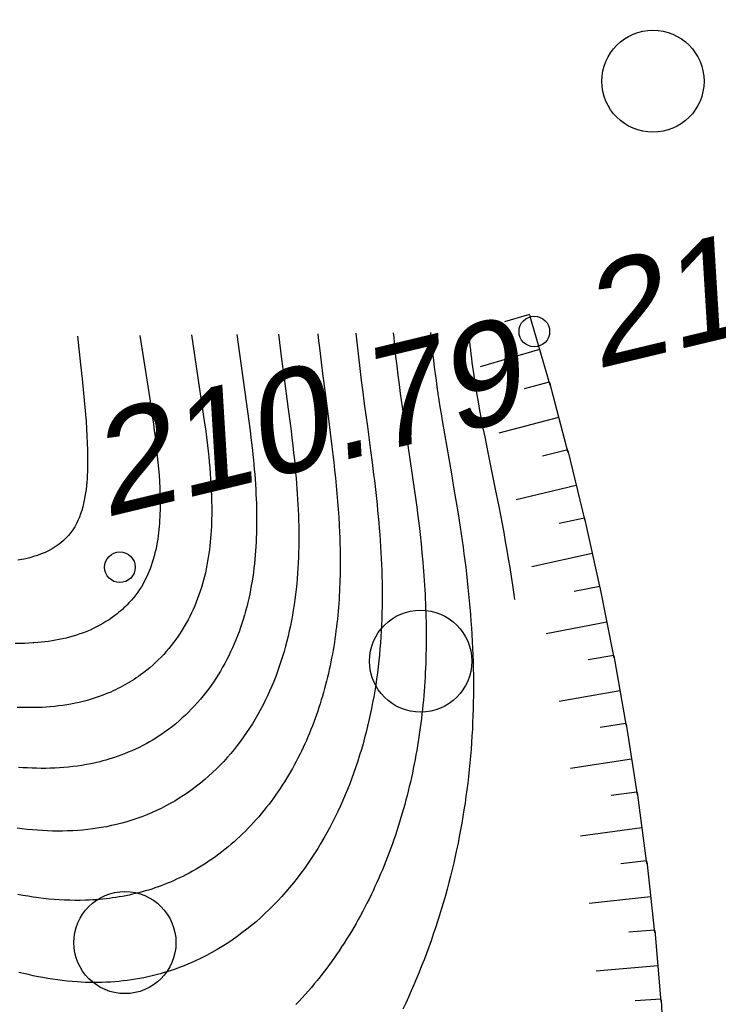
# Model space of a CAD drawing. Header units: millimetres. Extents: x -10 to 1169, y 1 to 1686.
# Tile 85 of 224: x 626 to 633, y 146 to 156. Entities that reach past the tile are written whole.
import ezdxf

# ---------------------------------------------------------------- set-up
doc = ezdxf.new("R2010")
doc.units = ezdxf.units.MM
for name, color, linetype in [('CONTURS', 7, 'Continuous'), ('IZOLINES', 32, 'Continuous'), ('PDIGIT', 170, 'Continuous'), ('PICKETS', 7, 'Continuous')]:
    doc.layers.add(name, color=color, linetype=linetype)
doc.styles.get("Standard").update_dxf_attribs({"font": 'arial.ttf'})

# ---------------------------------------------------------------- blocks, each defined once
blk = doc.blocks.new('372')
at = {"layer": 'CONTURS'}
blk.add_circle((0, 0), 1, dxfattribs=at)

msp = doc.modelspace()

# ---------------------------------------------------------------- linework, layer by layer
at = {"layer": 'IZOLINES', "lineweight": -2}
for p, q in [((631.06988, 152.87644), (630.82485, 152.80581)), ((631.07132, 152.87145), (631.26822, 152.18838)), ((627.25503, 152.67096), (627.27413, 152.54676)), ((627.75891, 152.67597), (627.88909, 151.81129)), ((628.20284, 152.68039), (628.22955, 152.49171)), ((628.61087, 152.68445), (628.62129, 152.60272)), ((628.99681, 152.6883), (629.00482, 152.61868)), ((629.36968, 152.69201), (629.37566, 152.63428)), ((629.73614, 152.69566), (629.7405, 152.64979)), ((629.7405, 152.64979), (629.74502, 152.60395)), ((630.10246, 152.6993), (630.10845, 152.63161)), ((627.27413, 152.54676), (627.31285, 152.29844)), ((628.62129, 152.60272), (628.64262, 152.43933)), ((629.00482, 152.61868), (629.01302, 152.54908)), ((629.01302, 152.54908), (629.02997, 152.40996)), ((629.37566, 152.63428), (629.38186, 152.57657)), ((629.38186, 152.57657), (629.38826, 152.51889)), ((629.74502, 152.60395), (629.74972, 152.55812)), ((629.74972, 152.55812), (629.75966, 152.46653)), ((630.10845, 152.63161), (630.11502, 152.56397)), ((630.11502, 152.56397), (630.12215, 152.49639)), ((628.22955, 152.49171), (628.28367, 152.11444)), ((629.38826, 152.51889), (629.39486, 152.46123)), ((629.39486, 152.46123), (629.40857, 152.34597)), ((629.75966, 152.46653), (629.77027, 152.37501)), ((630.12215, 152.49639), (630.12981, 152.42888)), ((631.16905, 152.53241), (630.58772, 152.36484)), ((628.64262, 152.43933), (628.66442, 152.276)), ((629.02997, 152.40996), (629.04751, 152.27091)), ((629.77027, 152.37501), (629.7815, 152.28356)), ((630.12981, 152.42888), (630.13799, 152.36142)), ((630.13799, 152.36142), (630.14664, 152.29402)), ((627.31285, 152.29844), (627.35121, 152.05007)), ((628.66442, 152.276), (628.70799, 151.94934)), ((629.04751, 152.27091), (629.06544, 152.13191)), ((629.40857, 152.34597), (629.4229, 152.23078)), ((629.7815, 152.28356), (629.79329, 152.19219)), ((630.14664, 152.29402), (630.15527, 152.23019)), ((629.4229, 152.23078), (629.43773, 152.11566)), ((629.79329, 152.19219), (629.80558, 152.10089)), ((630.15527, 152.23019), (630.16424, 152.16664)), ((630.16423, 152.16671), (630.17385, 152.10113)), ((630.16424, 152.16664), (630.16423, 152.16671)), ((631.26479, 152.21396), (631.01828, 152.14871)), ((631.26611, 152.20896), (631.44764, 151.52323)), ((628.28367, 152.11444), (628.29691, 152.02008)), ((629.06544, 152.13191), (629.10157, 151.85394)), ((629.43773, 152.11566), (629.45293, 152.00059)), ((629.80558, 152.10089), (629.81447, 152.03678)), ((630.17385, 152.10113), (630.18381, 152.03561)), ((627.35121, 152.05007), (627.3697, 151.92578)), ((628.29691, 152.02008), (628.30984, 151.92568)), ((629.45293, 152.00059), (629.4828, 151.77886)), ((629.81447, 152.03678), (629.82353, 151.97282)), ((629.82349, 151.97283), (629.83646, 151.8834)), ((629.82353, 151.97282), (629.82349, 151.97283)), ((630.18381, 152.03561), (630.19406, 151.97013)), ((630.19406, 151.97013), (630.20458, 151.90469)), ((627.3697, 151.92578), (627.38736, 151.80137)), ((628.30984, 151.92568), (628.32238, 151.83123)), ((628.70799, 151.94934), (628.72626, 151.80707)), ((629.83646, 151.8834), (629.84962, 151.794)), ((630.20458, 151.90469), (630.21532, 151.83929)), ((631.35622, 151.8686), (630.77136, 151.71377)), ((627.38736, 151.80137), (627.39577, 151.73911)), ((627.88909, 151.81129), (627.89639, 151.7568)), ((628.32238, 151.83123), (628.3344, 151.73671)), ((628.72626, 151.80707), (628.7351, 151.7359)), ((629.10157, 151.85394), (629.11889, 151.71795)), ((629.48275, 151.77896), (629.51418, 151.54451)), ((629.4828, 151.77886), (629.48275, 151.77896)), ((629.84962, 151.794), (629.87636, 151.61526)), ((630.21532, 151.83929), (630.23734, 151.70858)), ((627.39577, 151.73911), (627.40385, 151.6768)), ((627.40385, 151.6768), (627.41153, 151.61445)), ((627.89639, 151.7568), (627.90345, 151.70227)), ((627.90345, 151.70227), (627.91024, 151.64772)), ((628.3344, 151.73671), (628.34579, 151.64211)), ((628.7351, 151.7359), (628.74368, 151.6647)), ((629.11889, 151.71795), (629.13567, 151.58162)), ((630.23734, 151.70858), (630.25984, 151.57796)), ((627.41153, 151.61445), (627.41878, 151.55204)), ((627.91024, 151.64772), (627.91674, 151.59313)), ((627.91674, 151.59313), (627.92291, 151.5385)), ((628.34579, 151.64211), (628.35644, 151.54743)), ((628.74368, 151.6647), (628.75196, 151.59347)), ((628.75196, 151.59347), (628.7599, 151.5222)), ((629.13567, 151.58162), (629.13569, 151.58148)), ((629.13569, 151.58148), (629.13567, 151.58147)), ((629.13567, 151.58147), (629.14475, 151.50496)), ((629.87636, 151.61526), (629.90312, 151.43653)), ((630.25984, 151.57796), (630.30524, 151.31677)), ((627.41878, 151.55204), (627.42552, 151.48958)), ((627.42552, 151.48958), (627.4317, 151.42707)), ((627.92291, 151.5385), (627.92872, 151.48383)), ((627.92872, 151.48383), (627.93413, 151.42912)), ((628.35644, 151.54743), (628.36144, 151.50006)), ((628.36144, 151.50006), (628.36621, 151.45266)), ((628.7599, 151.5222), (628.76745, 151.45088)), ((629.14475, 151.50496), (629.1535, 151.42841)), ((629.51418, 151.54451), (629.52941, 151.42722)), ((631.44478, 151.54891), (631.1969, 151.48908)), ((631.44599, 151.54388), (631.61214, 150.8555)), ((627.4317, 151.42707), (627.43723, 151.3645)), ((627.93413, 151.42912), (627.93911, 151.37437)), ((628.36621, 151.45266), (628.37072, 151.40524)), ((628.37072, 151.40524), (628.37496, 151.35779)), ((628.76745, 151.45088), (628.77487, 151.3763)), ((629.1535, 151.42841), (629.16188, 151.35182)), ((629.52941, 151.42722), (629.54411, 151.30986)), ((629.90312, 151.43653), (629.91632, 151.34713)), ((627.43723, 151.3645), (627.44206, 151.30187)), ((627.44206, 151.30187), (627.4461, 151.23919)), ((627.93911, 151.37437), (627.94362, 151.31959)), ((627.94362, 151.31959), (627.94762, 151.26476)), ((628.37496, 151.35779), (628.37891, 151.31032)), ((628.37891, 151.31032), (628.38256, 151.26283)), ((628.77487, 151.3763), (628.77488, 151.37619)), ((628.77488, 151.37619), (628.77488, 151.37618)), ((628.77488, 151.37618), (628.77972, 151.32452)), ((628.77972, 151.32452), (628.78428, 151.27283)), ((629.16188, 151.35182), (629.16986, 151.27519)), ((629.54411, 151.30986), (629.55121, 151.25115)), ((629.91632, 151.34713), (629.92931, 151.25771)), ((630.30524, 151.31677), (630.32764, 151.18613)), ((627.4461, 151.23919), (627.44925, 151.17646)), ((627.94762, 151.26476), (627.95108, 151.2099)), ((627.95108, 151.2099), (627.95394, 151.15501)), ((628.38256, 151.26283), (628.38587, 151.21531)), ((628.38587, 151.21531), (628.38947, 151.15703)), ((628.78428, 151.27283), (628.78856, 151.22112)), ((628.78856, 151.22112), (628.79252, 151.16939)), ((629.16986, 151.27519), (629.17737, 151.19851)), ((629.17737, 151.19851), (629.18437, 151.12179)), ((629.55121, 151.25115), (629.55812, 151.19242)), ((629.55812, 151.19242), (629.56481, 151.13367)), ((629.92931, 151.25771), (629.94202, 151.16824)), ((631.52846, 151.2022), (630.94035, 151.06025)), ((627.44925, 151.17646), (627.45143, 151.1137)), ((627.45143, 151.1137), (627.45252, 151.05092)), ((627.95394, 151.15501), (627.95618, 151.1001)), ((627.95618, 151.1001), (627.95773, 151.04516)), ((628.38947, 151.15703), (628.38948, 151.15689)), ((628.38948, 151.15689), (628.38951, 151.15691)), ((628.38951, 151.15691), (628.39176, 151.11425)), ((628.39176, 151.11425), (628.39373, 151.07158)), ((628.79252, 151.16939), (628.79616, 151.11763)), ((628.79616, 151.11763), (628.79946, 151.06585)), ((629.18437, 151.12179), (629.19081, 151.04501)), ((629.56481, 151.13367), (629.57127, 151.07489)), ((629.94202, 151.16824), (629.95437, 151.07873)), ((630.32764, 151.18613), (630.34956, 151.0554)), ((627.45262, 151.01953), (627.4524, 150.98814)), ((627.45252, 151.05092), (627.45262, 151.01953)), ((627.95773, 151.04516), (627.95855, 150.99021)), ((628.39373, 151.07158), (628.39538, 151.02889)), ((628.39538, 151.02889), (628.39669, 150.9862)), ((628.79946, 151.06585), (628.80239, 151.01405)), ((628.80239, 151.01405), (628.80494, 150.96223)), ((629.19081, 151.04501), (629.19665, 150.96819)), ((629.57127, 151.07489), (629.57748, 151.01608)), ((629.57748, 151.01608), (629.58341, 150.95724)), ((629.95437, 151.07873), (629.96629, 150.98916)), ((630.34956, 151.0554), (630.3708, 150.92457)), ((627.45097, 150.92537), (627.44971, 150.89401)), ((627.45186, 150.95675), (627.45097, 150.92537)), ((627.4524, 150.98814), (627.45186, 150.95675)), ((627.95839, 150.91161), (627.95767, 150.87363)), ((627.95867, 150.95114), (627.95837, 150.91172)), ((627.95837, 150.91172), (627.95837, 150.9116)), ((627.95837, 150.9116), (627.95839, 150.91161)), ((627.95855, 150.99021), (627.95867, 150.95114)), ((628.39669, 150.9862), (628.39764, 150.94349)), ((628.39764, 150.94349), (628.39823, 150.90078)), ((628.39823, 150.90078), (628.39844, 150.85807)), ((628.80494, 150.96223), (628.8071, 150.91039)), ((628.8071, 150.91039), (628.80883, 150.85854)), ((629.19665, 150.96819), (629.20182, 150.89133)), ((629.58341, 150.95724), (629.58905, 150.89838)), ((629.96629, 150.98916), (629.97774, 150.89952)), ((629.97774, 150.89952), (629.98865, 150.80982)), ((630.3708, 150.92457), (630.38111, 150.8591)), ((627.44601, 150.83135), (627.44354, 150.80006)), ((627.44806, 150.86266), (627.44601, 150.83135)), ((627.44971, 150.89401), (627.44806, 150.86266)), ((627.95655, 150.83566), (627.95499, 150.79771)), ((627.95767, 150.87363), (627.95655, 150.83566)), ((628.39825, 150.81536), (628.39765, 150.77266)), ((628.39844, 150.85807), (628.39825, 150.81536)), ((628.80883, 150.85854), (628.81013, 150.80668)), ((628.81013, 150.80668), (628.81097, 150.75481)), ((629.20182, 150.89133), (629.20629, 150.81442)), ((629.20629, 150.81442), (629.21001, 150.73748)), ((629.58905, 150.89838), (629.59438, 150.83949)), ((629.59438, 150.83949), (629.59939, 150.78057)), ((629.98865, 150.80982), (629.99895, 150.72005)), ((630.38111, 150.8591), (630.39118, 150.79359)), ((631.60984, 150.88127), (631.3607, 150.82691)), ((631.61094, 150.87623), (631.76172, 150.18519)), ((627.43334, 150.70649), (627.42894, 150.67543)), ((627.43723, 150.73763), (627.43334, 150.70649)), ((627.44062, 150.76882), (627.43723, 150.73763)), ((627.44354, 150.80006), (627.44062, 150.76882)), ((627.95049, 150.72188), (627.94752, 150.68402)), ((627.95298, 150.75978), (627.95049, 150.72188)), ((627.95499, 150.79771), (627.95298, 150.75978)), ((628.39663, 150.72996), (628.39517, 150.68728)), ((628.39765, 150.77266), (628.39663, 150.72996)), ((628.81097, 150.75481), (628.81134, 150.70293)), ((629.21001, 150.73748), (629.21157, 150.699)), ((629.59939, 150.78057), (629.60404, 150.72162)), ((629.60404, 150.72162), (629.60834, 150.66265)), ((629.99895, 150.72005), (630.00859, 150.63021)), ((630.39118, 150.79359), (630.40099, 150.72805)), ((630.40099, 150.72805), (630.41052, 150.66247)), ((627.424, 150.64446), (627.41661, 150.60373)), ((627.42894, 150.67543), (627.424, 150.64446)), ((627.94403, 150.64621), (627.94003, 150.60845)), ((627.94752, 150.68402), (627.94403, 150.64621)), ((628.39325, 150.64462), (628.39087, 150.60198)), ((628.39517, 150.68728), (628.39325, 150.64462)), ((628.81122, 150.65106), (628.81059, 150.59919)), ((628.81134, 150.70293), (628.81122, 150.65106)), ((629.21157, 150.699), (629.21292, 150.66051)), ((629.21292, 150.66051), (629.21407, 150.62201)), ((629.21407, 150.62201), (629.215, 150.5835)), ((629.60834, 150.66265), (629.61225, 150.60365)), ((630.00859, 150.63021), (630.01753, 150.5403)), ((630.41052, 150.66247), (630.41977, 150.59684)), ((627.40268, 150.53959), (627.3947, 150.50799)), ((627.40995, 150.57136), (627.40268, 150.53959)), ((627.41653, 150.60329), (627.40995, 150.57136)), ((627.41651, 150.60326), (627.41653, 150.60329)), ((627.41652, 150.60328), (627.41651, 150.60326)), ((627.41661, 150.60373), (627.41652, 150.60329)), ((627.41652, 150.60329), (627.41652, 150.60328)), ((627.41652, 150.60329), (627.41652, 150.60329)), ((627.41652, 150.60329), (627.41652, 150.60329)), ((627.41652, 150.60329), (627.41652, 150.60329)), ((627.41652, 150.60329), (627.41652, 150.60329)), ((627.41652, 150.60329), (627.41652, 150.60329)), ((627.41652, 150.60328), (627.41652, 150.60328)), ((627.93037, 150.53314), (627.92468, 150.4956)), ((627.93548, 150.57076), (627.93037, 150.53314)), ((627.94003, 150.60845), (627.93548, 150.57076)), ((628.38465, 150.51681), (628.38078, 150.47429)), ((628.38801, 150.55938), (628.38465, 150.51681)), ((628.39087, 150.60198), (628.38801, 150.55938)), ((628.80943, 150.54733), (628.80774, 150.49549)), ((628.81059, 150.59919), (628.80943, 150.54733)), ((629.215, 150.5835), (629.21571, 150.545)), ((629.21571, 150.545), (629.21619, 150.50649)), ((629.61225, 150.60365), (629.61577, 150.54462)), ((629.61577, 150.54462), (629.61887, 150.48558)), ((630.01753, 150.5403), (630.02571, 150.45032)), ((630.41977, 150.59684), (630.4287, 150.53118)), ((630.4287, 150.53118), (630.4373, 150.46547)), ((631.68578, 150.53323), (631.09469, 150.40426)), ((627.37644, 150.44545), (627.3661, 150.41457)), ((627.38596, 150.4766), (627.37644, 150.44545)), ((627.3947, 150.50799), (627.38596, 150.4766)), ((627.91153, 150.42084), (627.90402, 150.38364)), ((627.91841, 150.45817), (627.91153, 150.42084)), ((627.92468, 150.4956), (627.91841, 150.45817)), ((628.37639, 150.43182), (628.37147, 150.38942)), ((628.38078, 150.47429), (628.37639, 150.43182)), ((628.80548, 150.44367), (628.80265, 150.39189)), ((628.80774, 150.49549), (628.80548, 150.44367)), ((629.21619, 150.50649), (629.21643, 150.46797)), ((629.21644, 150.42946), (629.21621, 150.39095)), ((629.21643, 150.46797), (629.21644, 150.42946)), ((629.61887, 150.48558), (629.62154, 150.42651)), ((629.62154, 150.42651), (629.62377, 150.36743)), ((630.02571, 150.45032), (630.0295, 150.40531)), ((630.4373, 150.46547), (630.44555, 150.39971)), ((627.32991, 150.32392), (627.31606, 150.2945)), ((627.34286, 150.35377), (627.32991, 150.32392)), ((627.35492, 150.384), (627.34286, 150.35377)), ((627.3661, 150.41457), (627.35492, 150.384)), ((627.89588, 150.34658), (627.88709, 150.30967)), ((627.90402, 150.38364), (627.89588, 150.34658)), ((628.366, 150.34708), (628.35997, 150.30483)), ((628.37147, 150.38942), (628.366, 150.34708)), ((628.79922, 150.34014), (628.79519, 150.28844)), ((628.80265, 150.39189), (628.79922, 150.34014)), ((629.21573, 150.35244), (629.21499, 150.31394)), ((629.21621, 150.39095), (629.21573, 150.35244)), ((629.62377, 150.36743), (629.62554, 150.30833)), ((630.0295, 150.40531), (630.03309, 150.36028)), ((630.03309, 150.36028), (630.03646, 150.31523)), ((630.44555, 150.39971), (630.45345, 150.33392)), ((630.45345, 150.33392), (630.46098, 150.26808)), ((627.28559, 150.23708), (627.26899, 150.20917)), ((627.30128, 150.26554), (627.28559, 150.23708)), ((627.31606, 150.2945), (627.30128, 150.26554)), ((627.8675, 150.23638), (627.85668, 150.20003)), ((627.87763, 150.27293), (627.8675, 150.23638)), ((627.88709, 150.30967), (627.87763, 150.27293)), ((628.35336, 150.26266), (628.34617, 150.22059)), ((628.35997, 150.30483), (628.35336, 150.26266)), ((628.79053, 150.23679), (628.78523, 150.18521)), ((628.79519, 150.28844), (628.79053, 150.23679)), ((629.21274, 150.23695), (629.21121, 150.19847)), ((629.214, 150.27544), (629.21274, 150.23695)), ((629.21499, 150.31394), (629.214, 150.27544)), ((629.62554, 150.30833), (629.62684, 150.24922)), ((629.62684, 150.24922), (629.62764, 150.19011)), ((630.03646, 150.31523), (630.03962, 150.27016)), ((630.03962, 150.27016), (630.04255, 150.22508)), ((630.04255, 150.22508), (630.04525, 150.17999)), ((630.46098, 150.26808), (630.46812, 150.20219)), ((627.21387, 150.12894), (627.1938, 150.10345)), ((627.2331, 150.15506), (627.21387, 150.12894)), ((627.25148, 150.18182), (627.2331, 150.15506)), ((627.26899, 150.20917), (627.25148, 150.18182)), ((627.83293, 150.12801), (627.81999, 150.09238)), ((627.84516, 150.1639), (627.83293, 150.12801)), ((627.85668, 150.20003), (627.84516, 150.1639)), ((628.33, 150.13679), (628.32099, 150.09508)), ((628.33839, 150.17863), (628.33, 150.13679)), ((628.34617, 150.22059), (628.33839, 150.17863)), ((628.77928, 150.13371), (628.77266, 150.08229)), ((628.78523, 150.18521), (628.77928, 150.13371)), ((629.20942, 150.16001), (629.20734, 150.12156)), ((629.21121, 150.19847), (629.20942, 150.16001)), ((629.62764, 150.19011), (629.62795, 150.13099)), ((629.62795, 150.13099), (629.62774, 150.07187)), ((630.04525, 150.17999), (630.04772, 150.13489)), ((630.04772, 150.13489), (630.04995, 150.08977)), ((630.46812, 150.20219), (630.47486, 150.13627)), ((630.47486, 150.13627), (630.48118, 150.07031)), ((631.75998, 150.21106), (631.5097, 150.1622)), ((631.76097, 150.20599), (631.89637, 149.51229)), ((627.1297, 150.03192), (627.11439, 150.01657)), ((627.15131, 150.05451), (627.12948, 150.03162)), ((627.12948, 150.03162), (627.1297, 150.03192)), ((627.17294, 150.07864), (627.15131, 150.05451)), ((627.1938, 150.10345), (627.17294, 150.07864)), ((627.80632, 150.05702), (627.79192, 150.02197)), ((627.81999, 150.09238), (627.80632, 150.05702)), ((628.31136, 150.05352), (628.30108, 150.01211)), ((628.32099, 150.09508), (628.31136, 150.05352)), ((628.76536, 150.03096), (628.75737, 149.97974)), ((628.77266, 150.08229), (628.76536, 150.03096)), ((629.20235, 150.04471), (629.19941, 150.00632)), ((629.20499, 150.08312), (629.20235, 150.04471)), ((629.20734, 150.12156), (629.20499, 150.08312)), ((629.62774, 150.07187), (629.62701, 150.01276)), ((630.04995, 150.08977), (630.05195, 150.04464)), ((630.05195, 150.04464), (630.05369, 149.9995)), ((630.48118, 150.07031), (630.48709, 150.00431)), ((627.03323, 149.94489), (627.00982, 149.9267)), ((627.05002, 149.95857), (627.03323, 149.94489)), ((627.06654, 149.97259), (627.05002, 149.95857)), ((627.08279, 149.98692), (627.06654, 149.97259)), ((627.09874, 150.00159), (627.08279, 149.98692)), ((627.11439, 150.01657), (627.09874, 150.00159)), ((627.76092, 149.95283), (627.74431, 149.91879)), ((627.77679, 149.98723), (627.76092, 149.95283)), ((627.79192, 150.02197), (627.77679, 149.98723)), ((628.29016, 149.97088), (628.27859, 149.92983)), ((628.30108, 150.01211), (628.29016, 149.97088)), ((628.75737, 149.97974), (628.74866, 149.92865)), ((629.19619, 149.96795), (629.19266, 149.92961)), ((629.19941, 150.00632), (629.19619, 149.96795)), ((629.62573, 149.95366), (629.62391, 149.89458)), ((629.62701, 150.01276), (629.62573, 149.95366)), ((630.05369, 149.9995), (630.05518, 149.95436)), ((630.05518, 149.95436), (630.05642, 149.9092)), ((630.48709, 150.00431), (630.49255, 149.93827)), ((630.49255, 149.93827), (630.49758, 149.8722)), ((626.89234, 149.84866), (626.86152, 149.83134)), ((626.92265, 149.86689), (626.89234, 149.84866)), ((626.95241, 149.88601), (626.92265, 149.86689)), ((626.98159, 149.90603), (626.95241, 149.88601)), ((627.01012, 149.927), (626.98159, 149.90603)), ((627.00982, 149.9267), (627.01012, 149.927)), ((627.70885, 149.85187), (627.69001, 149.81904)), ((627.72695, 149.88513), (627.70885, 149.85187)), ((627.74431, 149.91879), (627.72695, 149.88513)), ((628.25344, 149.84833), (628.23985, 149.80791)), ((628.26635, 149.88897), (628.25344, 149.84833)), ((628.27859, 149.92983), (628.26635, 149.88897)), ((628.73923, 149.87768), (628.72907, 149.82686)), ((628.74866, 149.92865), (628.73923, 149.87768)), ((629.18469, 149.85302), (629.18024, 149.81478)), ((629.18883, 149.8913), (629.18469, 149.85302)), ((629.19266, 149.92961), (629.18883, 149.8913)), ((629.62391, 149.89458), (629.62152, 149.83552)), ((630.05642, 149.9092), (630.0574, 149.86405)), ((630.0574, 149.86405), (630.05812, 149.81888)), ((630.49758, 149.8722), (630.50215, 149.80609)), ((631.82818, 149.86167), (631.23438, 149.74577)), ((626.66784, 149.74588), (626.63439, 149.73463)), ((626.701, 149.75797), (626.66784, 149.74588)), ((626.73385, 149.7709), (626.701, 149.75797)), ((626.76636, 149.7847), (626.73385, 149.7709)), ((626.7985, 149.79936), (626.76636, 149.7847)), ((626.83023, 149.81491), (626.7985, 149.79936)), ((626.86152, 149.83134), (626.83023, 149.81491)), ((627.65011, 149.75472), (627.62906, 149.72329)), ((627.67043, 149.78665), (627.65011, 149.75472)), ((627.69001, 149.81904), (627.67043, 149.78665)), ((628.22558, 149.76774), (628.21061, 149.72782)), ((628.23985, 149.80791), (628.22558, 149.76774)), ((628.71816, 149.7762), (628.70649, 149.72571)), ((628.72907, 149.82686), (628.71816, 149.7762)), ((629.17548, 149.77657), (629.1704, 149.73841)), ((629.18024, 149.81478), (629.17548, 149.77657)), ((629.61855, 149.77648), (629.615, 149.71749)), ((629.62152, 149.83552), (629.61855, 149.77648)), ((630.05812, 149.81888), (630.05856, 149.77372)), ((630.05856, 149.77372), (630.05874, 149.72855)), ((630.50215, 149.80609), (630.50625, 149.73996)), ((626.07873, 149.6534), (626.03452, 149.65357)), ((626.12295, 149.65402), (626.07873, 149.6534)), ((626.16715, 149.65547), (626.12295, 149.65402)), ((626.21132, 149.6578), (626.16715, 149.65547)), ((626.25454, 149.66097), (626.21072, 149.65777)), ((626.21072, 149.65777), (626.21132, 149.6578)), ((626.28961, 149.66423), (626.25454, 149.66097)), ((626.32463, 149.6681), (626.28961, 149.66423)), ((626.35957, 149.67263), (626.32463, 149.6681)), ((626.39442, 149.67783), (626.35957, 149.67263)), ((626.42917, 149.68372), (626.39442, 149.67783)), ((626.4638, 149.69031), (626.42917, 149.68372)), ((626.49828, 149.69764), (626.4638, 149.69031)), ((626.53261, 149.70572), (626.49828, 149.69764)), ((626.56675, 149.71456), (626.53261, 149.70572)), ((626.60068, 149.72419), (626.56675, 149.71456)), ((626.63439, 149.73463), (626.60068, 149.72419)), ((627.58478, 149.66196), (627.56157, 149.63212)), ((627.60728, 149.69236), (627.58478, 149.66196)), ((627.62906, 149.72329), (627.60728, 149.69236)), ((628.17858, 149.64882), (628.1615, 149.60978)), ((628.19495, 149.68818), (628.17858, 149.64882)), ((628.21061, 149.72782), (628.19495, 149.68818)), ((628.69406, 149.67541), (628.68084, 149.62532)), ((628.70649, 149.72571), (628.69406, 149.67541)), ((629.15926, 149.66223), (629.1532, 149.62421)), ((629.16499, 149.7003), (629.15926, 149.66223)), ((629.1704, 149.73841), (629.16499, 149.7003)), ((629.61086, 149.65853), (629.60611, 149.59962)), ((629.615, 149.71749), (629.61086, 149.65853)), ((630.05864, 149.68338), (630.05827, 149.63822)), ((630.05874, 149.72855), (630.05864, 149.68338)), ((630.50625, 149.73996), (630.50988, 149.6738)), ((630.50988, 149.6738), (630.51304, 149.60762)), ((627.51304, 149.57416), (627.48775, 149.54608)), ((627.53765, 149.60284), (627.51304, 149.57416)), ((627.56157, 149.63212), (627.53765, 149.60284)), ((628.14372, 149.57106), (628.12521, 149.53269)), ((628.1615, 149.60978), (628.14372, 149.57106)), ((628.66683, 149.57544), (628.65203, 149.52581)), ((628.68084, 149.62532), (628.66683, 149.57544)), ((629.14007, 149.54836), (629.133, 149.51052)), ((629.1468, 149.58626), (629.14007, 149.54836)), ((629.1532, 149.62421), (629.1468, 149.58626)), ((629.60611, 149.59962), (629.60074, 149.54077)), ((630.05761, 149.59305), (630.05667, 149.5479)), ((630.05827, 149.63822), (630.05761, 149.59305)), ((630.51304, 149.60762), (630.5157, 149.54142)), ((627.40792, 149.46571), (627.38003, 149.44027)), ((627.43518, 149.49184), (627.40792, 149.46571)), ((627.46179, 149.51864), (627.43518, 149.49184)), ((627.48775, 149.54608), (627.46179, 149.51864)), ((628.08605, 149.45704), (628.06538, 149.4198)), ((628.10599, 149.49467), (628.08605, 149.45704)), ((628.12521, 149.53269), (628.10599, 149.49467)), ((628.63641, 149.47642), (628.61998, 149.42731)), ((628.65203, 149.52581), (628.63641, 149.47642)), ((629.12558, 149.47275), (629.11782, 149.43505)), ((629.133, 149.51052), (629.12558, 149.47275)), ((629.59475, 149.48198), (629.58812, 149.42326)), ((629.60074, 149.54077), (629.59475, 149.48198)), ((630.05392, 149.45761), (630.0521, 149.41249)), ((630.05544, 149.50275), (630.05392, 149.45761)), ((630.05667, 149.5479), (630.05544, 149.50275)), ((630.5157, 149.54142), (630.51786, 149.4752)), ((630.51786, 149.4752), (630.51952, 149.40897)), ((631.89509, 149.53642), (631.6439, 149.4925)), ((631.89597, 149.53139), (632.01642, 148.84256)), ((627.29279, 149.36817), (627.26155, 149.34487)), ((627.32245, 149.39148), (627.29279, 149.36817)), ((627.35154, 149.41552), (627.32245, 149.39148)), ((627.38003, 149.44027), (627.35154, 149.41552)), ((628.04399, 149.38298), (628.02188, 149.3466)), ((628.06538, 149.4198), (628.04399, 149.38298)), ((628.60271, 149.37849), (628.58462, 149.32998)), ((628.61998, 149.42731), (628.60271, 149.37849)), ((629.10123, 149.35989), (629.09241, 149.32243)), ((629.1097, 149.39743), (629.10123, 149.35989)), ((629.11782, 149.43505), (629.1097, 149.39743)), ((629.58085, 149.36461), (629.57293, 149.30606)), ((629.58812, 149.42326), (629.58085, 149.36461)), ((630.04999, 149.36737), (630.04758, 149.32228)), ((630.0521, 149.41249), (630.04999, 149.36737)), ((630.51952, 149.40897), (630.52067, 149.34272)), ((627.13097, 149.25971), (627.10838, 149.24679)), ((627.15335, 149.273), (627.13097, 149.25971)), ((627.1755, 149.28667), (627.15335, 149.273)), ((627.19743, 149.3007), (627.1755, 149.28667)), ((627.21911, 149.31511), (627.19743, 149.3007)), ((627.24056, 149.32988), (627.21911, 149.31511)), ((627.26173, 149.34504), (627.24056, 149.32988)), ((627.26155, 149.34487), (627.26173, 149.34504)), ((627.97549, 149.27523), (627.95121, 149.24028)), ((627.99905, 149.31068), (627.97549, 149.27523)), ((628.02188, 149.3466), (627.99905, 149.31068)), ((628.56568, 149.2818), (628.54589, 149.23397)), ((628.58462, 149.32998), (628.56568, 149.2818)), ((629.08322, 149.28506), (629.07368, 149.24778)), ((629.09241, 149.32243), (629.08322, 149.28506)), ((629.57293, 149.30606), (629.56434, 149.2476)), ((630.04487, 149.2772), (630.04184, 149.23214)), ((630.04758, 149.32228), (630.04487, 149.2772)), ((630.52067, 149.34272), (630.5213, 149.27648)), ((630.5213, 149.27648), (630.52141, 149.21023)), ((626.96871, 149.17724), (626.93073, 149.16114)), ((626.99244, 149.18788), (626.96871, 149.17724)), ((627.016, 149.1989), (626.99244, 149.18788)), ((627.03938, 149.2103), (627.016, 149.1989)), ((627.06258, 149.22209), (627.03938, 149.2103)), ((627.08558, 149.23425), (627.06258, 149.22209)), ((627.10838, 149.24679), (627.08558, 149.23425)), ((627.90051, 149.17195), (627.8741, 149.13862)), ((627.92622, 149.20585), (627.90051, 149.17195)), ((627.95121, 149.24028), (627.92622, 149.20585)), ((628.52524, 149.18651), (628.50373, 149.13944)), ((628.54589, 149.23397), (628.52524, 149.18651)), ((629.05348, 149.17351), (629.04283, 149.13654)), ((629.06376, 149.2106), (629.05348, 149.17351)), ((629.07368, 149.24778), (629.06376, 149.2106)), ((629.55509, 149.18925), (629.54516, 149.13101)), ((629.56434, 149.2476), (629.55509, 149.18925)), ((630.03852, 149.1871), (630.03488, 149.14209)), ((630.04184, 149.23214), (630.03852, 149.1871)), ((630.52141, 149.21023), (630.521, 149.14398)), ((631.95575, 149.18949), (631.3598, 149.08528)), ((626.61923, 149.06695), (626.57925, 149.05915)), ((626.65905, 149.07561), (626.61923, 149.06695)), ((626.69867, 149.08513), (626.65905, 149.07561)), ((626.73808, 149.09554), (626.69867, 149.08513)), ((626.77724, 149.10685), (626.73808, 149.09554)), ((626.81615, 149.11906), (626.77724, 149.10685)), ((626.85476, 149.1322), (626.81615, 149.11906)), ((626.89305, 149.14626), (626.85476, 149.1322)), ((626.93099, 149.16127), (626.89305, 149.14626)), ((626.93073, 149.16114), (626.93099, 149.16127)), ((627.81917, 149.0737), (627.79067, 149.04216)), ((627.84698, 149.10586), (627.81917, 149.0737)), ((627.8741, 149.13862), (627.84698, 149.10586)), ((628.48135, 149.09279), (628.4581, 149.04657)), ((628.50373, 149.13944), (628.48135, 149.09279)), ((629.0318, 149.09968), (629.0204, 149.06293)), ((629.04283, 149.13654), (629.0318, 149.09968)), ((629.53454, 149.0729), (629.52323, 149.01492)), ((629.54516, 149.13101), (629.53454, 149.0729)), ((630.03093, 149.09711), (630.02666, 149.05215)), ((630.03488, 149.14209), (630.03093, 149.09711)), ((630.52004, 149.07774), (630.51856, 149.01152)), ((630.521, 149.14398), (630.52004, 149.07774)), ((626.09291, 149.0254), (626.05226, 149.02694)), ((626.13358, 149.02445), (626.09291, 149.0254)), ((626.17426, 149.02411), (626.13358, 149.02445)), ((626.21494, 149.0244), (626.17426, 149.02411)), ((626.25562, 149.02535), (626.21494, 149.0244)), ((626.29628, 149.02698), (626.25562, 149.02535)), ((626.33692, 149.02931), (626.29628, 149.02698)), ((626.3775, 149.03236), (626.33692, 149.02931)), ((626.41803, 149.03615), (626.3775, 149.03236)), ((626.45849, 149.04071), (626.41803, 149.03615)), ((626.49886, 149.04605), (626.45849, 149.04071)), ((626.53912, 149.05219), (626.49886, 149.04605)), ((626.57925, 149.05915), (626.53912, 149.05219)), ((627.73163, 148.98102), (627.70112, 148.95145)), ((627.76149, 149.01126), (627.73163, 148.98102)), ((627.79067, 149.04216), (627.76149, 149.01126)), ((628.43397, 149.00081), (628.40896, 148.95553)), ((628.4581, 149.04657), (628.43397, 149.00081)), ((628.99645, 148.98981), (628.9839, 148.95344)), ((629.00862, 149.02631), (628.99645, 148.98981)), ((629.0204, 149.06293), (629.00862, 149.02631)), ((629.52323, 149.01492), (629.51122, 148.95708)), ((630.02207, 149.00723), (630.01717, 148.96234)), ((630.02666, 149.05215), (630.02207, 149.00723)), ((630.51856, 149.01152), (630.51652, 148.94531)), ((627.63815, 148.89444), (627.60572, 148.86703)), ((627.66995, 148.92259), (627.63815, 148.89444)), ((627.70112, 148.95145), (627.66995, 148.92259)), ((628.38306, 148.91077), (628.35628, 148.86654)), ((628.40896, 148.95553), (628.38306, 148.91077)), ((628.95764, 148.88113), (628.94392, 148.84519)), ((628.97097, 148.91721), (628.95764, 148.88113)), ((628.9839, 148.95344), (628.97097, 148.91721)), ((629.49851, 148.8994), (629.48508, 148.84189)), ((629.51122, 148.95708), (629.49851, 148.8994)), ((630.01194, 148.91749), (630.00639, 148.87268)), ((630.01717, 148.96234), (630.01194, 148.91749)), ((630.51394, 148.87912), (630.51081, 148.81295)), ((630.51652, 148.94531), (630.51394, 148.87912)), ((627.50484, 148.78936), (627.47006, 148.76505)), ((627.53905, 148.81447), (627.50484, 148.78936)), ((627.57268, 148.84036), (627.53905, 148.81447)), ((627.60572, 148.86703), (627.57268, 148.84036)), ((628.30006, 148.77978), (628.27061, 148.7373)), ((628.32862, 148.82286), (628.30006, 148.77978)), ((628.35628, 148.86654), (628.32862, 148.82286)), ((628.92981, 148.80941), (628.91531, 148.77379)), ((628.94392, 148.84519), (628.92981, 148.80941)), ((629.47093, 148.78455), (629.45605, 148.7274)), ((629.48508, 148.84189), (629.47093, 148.78455)), ((629.9943, 148.78319), (629.98777, 148.73851)), ((630.00051, 148.82791), (629.9943, 148.78319)), ((630.00639, 148.87268), (630.00051, 148.82791)), ((630.51081, 148.81295), (630.50713, 148.74682)), ((632.01511, 148.86864), (631.76314, 148.82942)), ((632.0159, 148.86359), (632.12371, 148.17091)), ((627.35035, 148.68998), (627.31645, 148.67097)), ((627.38385, 148.70972), (627.35035, 148.68998)), ((627.40927, 148.72532), (627.38378, 148.70966)), ((627.38378, 148.70966), (627.38385, 148.70972)), ((627.43474, 148.74156), (627.40927, 148.72532)), ((627.47006, 148.76505), (627.43474, 148.74156)), ((628.24028, 148.69547), (628.20907, 148.6543)), ((628.27061, 148.7373), (628.24028, 148.69547)), ((628.8851, 148.70305), (628.86939, 148.66795)), ((628.9004, 148.73834), (628.8851, 148.70305)), ((628.91531, 148.77379), (628.9004, 148.73834)), ((629.45605, 148.7274), (629.44044, 148.67045)), ((629.9809, 148.69389), (629.9737, 148.64932)), ((629.98777, 148.73851), (629.9809, 148.69389)), ((630.50288, 148.68072), (630.49808, 148.61466)), ((630.50713, 148.74682), (630.50288, 148.68072)), ((627.14144, 148.58683), (627.10547, 148.57221)), ((627.17712, 148.60218), (627.14144, 148.58683)), ((627.21248, 148.61828), (627.17712, 148.60218)), ((627.24749, 148.63511), (627.21248, 148.61828)), ((627.28216, 148.65267), (627.24749, 148.63511)), ((627.31645, 148.67097), (627.28216, 148.65267)), ((628.17697, 148.61382), (628.144, 148.57407)), ((628.20907, 148.6543), (628.17697, 148.61382)), ((628.83676, 148.59831), (628.81983, 148.56379)), ((628.85328, 148.63304), (628.83676, 148.59831)), ((628.86939, 148.66795), (628.85328, 148.63304)), ((629.42408, 148.61371), (629.40698, 148.5572)), ((629.44044, 148.67045), (629.42408, 148.61371)), ((629.96616, 148.6048), (629.95828, 148.56035)), ((629.9737, 148.64932), (629.96616, 148.6048)), ((630.49808, 148.61466), (630.49271, 148.54864)), ((626.86207, 148.49435), (626.81867, 148.48404)), ((626.89174, 148.50203), (626.862, 148.49436)), ((626.862, 148.49436), (626.86207, 148.49435)), ((626.92163, 148.51023), (626.89174, 148.50203)), ((626.95886, 148.52115), (626.92163, 148.51023)), ((626.99588, 148.53281), (626.95886, 148.52115)), ((627.03267, 148.5452), (626.99588, 148.53281)), ((627.0692, 148.55834), (627.03267, 148.5452)), ((627.10547, 148.57221), (627.0692, 148.55834)), ((628.07545, 148.49685), (628.03988, 148.45944)), ((628.11016, 148.53507), (628.07545, 148.49685)), ((628.144, 148.57407), (628.11016, 148.53507)), ((628.78475, 148.49536), (628.76659, 148.46148)), ((628.8025, 148.52947), (628.78475, 148.49536)), ((628.81983, 148.56379), (628.8025, 148.52947)), ((629.38913, 148.50092), (629.37052, 148.44489)), ((629.40698, 148.5572), (629.38913, 148.50092)), ((629.95006, 148.51596), (629.94151, 148.47163)), ((629.95828, 148.56035), (629.95006, 148.51596)), ((630.49271, 148.54864), (630.48677, 148.48268)), ((632.06941, 148.51978), (631.47161, 148.42673)), ((626.10985, 148.43573), (626.06545, 148.43904)), ((626.15429, 148.43306), (626.10985, 148.43573)), ((626.19878, 148.43104), (626.15429, 148.43306)), ((626.24329, 148.42971), (626.19878, 148.43104)), ((626.28782, 148.42908), (626.24329, 148.42971)), ((626.33236, 148.42917), (626.28782, 148.42908)), ((626.3769, 148.43002), (626.33236, 148.42917)), ((626.42142, 148.43163), (626.3769, 148.43002)), ((626.46591, 148.43404), (626.42142, 148.43163)), ((626.51035, 148.43725), (626.46591, 148.43404)), ((626.55474, 148.4413), (626.51035, 148.43725)), ((626.59904, 148.4462), (626.55474, 148.4413)), ((626.64324, 148.45196), (626.59904, 148.4462)), ((626.68733, 148.45861), (626.64324, 148.45196)), ((626.73128, 148.46617), (626.68733, 148.45861)), ((626.77506, 148.47464), (626.73128, 148.46617)), ((626.81867, 148.48404), (626.77506, 148.47464)), ((628.00348, 148.42287), (627.96623, 148.38716)), ((628.03988, 148.45944), (628.00348, 148.42287)), ((628.72903, 148.3944), (628.70963, 148.36122)), ((628.74802, 148.42782), (628.72903, 148.3944)), ((628.76659, 148.46148), (628.74802, 148.42782)), ((629.37052, 148.44489), (629.35115, 148.38913)), ((629.93261, 148.42737), (629.92336, 148.38319)), ((629.94151, 148.47163), (629.93261, 148.42737)), ((630.48026, 148.41677), (630.47318, 148.35093)), ((630.48677, 148.48268), (630.48026, 148.41677)), ((627.88929, 148.31846), (627.84962, 148.28552)), ((627.92816, 148.35235), (627.88929, 148.31846)), ((627.96623, 148.38716), (627.92816, 148.35235)), ((628.66956, 148.29562), (628.6489, 148.26322)), ((628.68981, 148.32829), (628.66956, 148.29562)), ((628.70963, 148.36122), (628.68981, 148.32829)), ((629.331, 148.33365), (629.31008, 148.27846)), ((629.35115, 148.38913), (629.331, 148.33365)), ((629.90383, 148.29504), (629.89355, 148.25109)), ((629.91377, 148.33908), (629.90383, 148.29504)), ((629.92336, 148.38319), (629.91377, 148.33908)), ((630.47318, 148.35093), (630.46553, 148.28515)), ((627.76797, 148.22259), (627.72603, 148.19265)), ((627.80917, 148.25355), (627.76797, 148.22259)), ((627.84962, 148.28552), (627.80917, 148.25355)), ((628.60632, 148.19924), (628.5844, 148.16769)), ((628.62782, 148.23109), (628.60632, 148.19924)), ((628.6489, 148.26322), (628.62782, 148.23109)), ((629.28838, 148.22358), (629.26589, 148.16901)), ((629.31008, 148.27846), (629.28838, 148.22358)), ((629.88291, 148.20722), (629.87192, 148.16344)), ((629.89355, 148.25109), (629.88291, 148.20722)), ((630.4573, 148.21944), (630.44849, 148.15381)), ((630.46553, 148.28515), (630.4573, 148.21944)), ((627.596, 148.10924), (627.55226, 148.08415)), ((627.64002, 148.13596), (627.596, 148.10924)), ((627.68337, 148.16377), (627.64002, 148.13596)), ((627.72603, 148.19265), (627.68337, 148.16377)), ((628.53929, 148.10549), (628.51611, 148.07486)), ((628.56206, 148.13643), (628.53929, 148.10549)), ((628.5844, 148.16769), (628.56206, 148.13643)), ((629.24261, 148.11479), (629.21853, 148.06092)), ((629.26589, 148.16901), (629.24261, 148.11479)), ((629.86058, 148.11976), (629.84888, 148.07616)), ((629.87192, 148.16344), (629.86058, 148.11976)), ((630.44849, 148.15381), (630.43911, 148.08826)), ((632.1233, 148.1969), (631.87057, 148.16297)), ((632.12398, 148.19183), (632.21738, 147.49625)), ((627.41611, 148.01475), (627.36903, 147.99363)), ((627.46266, 148.03705), (627.41611, 148.01475)), ((627.50863, 148.06054), (627.46266, 148.03705)), ((627.55226, 148.08415), (627.50848, 148.06043)), ((627.50848, 148.06043), (627.50863, 148.06054)), ((628.46847, 148.01459), (628.44402, 147.98497)), ((628.4925, 148.04456), (628.46847, 148.01459)), ((628.51611, 148.07486), (628.4925, 148.04456)), ((629.19365, 148.00743), (629.16796, 147.95432)), ((629.21853, 148.06092), (629.19365, 148.00743)), ((629.83683, 148.03267), (629.82442, 147.98928)), ((629.84888, 148.07616), (629.83683, 148.03267)), ((630.42914, 148.02279), (630.4186, 147.95743)), ((630.43911, 148.08826), (630.42914, 148.02279)), ((627.176, 147.9211), (627.12673, 147.90597)), ((627.2249, 147.93743), (627.176, 147.9211)), ((627.27339, 147.95497), (627.2249, 147.93743)), ((627.32145, 147.9737), (627.27339, 147.95497)), ((627.36903, 147.99363), (627.32145, 147.9737)), ((628.39387, 147.92681), (628.36816, 147.89829)), ((628.41915, 147.95571), (628.39387, 147.92681)), ((628.44402, 147.98497), (628.41915, 147.95571)), ((629.16796, 147.95432), (629.14146, 147.90162)), ((629.81164, 147.94599), (629.79851, 147.90281)), ((629.82442, 147.98928), (629.81164, 147.94599)), ((630.4186, 147.95743), (630.40747, 147.89215)), ((626.10293, 147.83648), (626.05387, 147.84271)), ((626.15208, 147.83096), (626.10293, 147.83648)), ((626.20131, 147.82618), (626.15208, 147.83096)), ((626.25061, 147.82216), (626.20131, 147.82618)), ((626.29998, 147.81894), (626.25061, 147.82216)), ((626.3494, 147.81654), (626.29998, 147.81894)), ((626.39886, 147.81497), (626.3494, 147.81654)), ((626.44834, 147.81428), (626.39886, 147.81497)), ((626.49784, 147.81448), (626.44834, 147.81428)), ((626.54732, 147.8156), (626.49784, 147.81448)), ((626.59679, 147.81766), (626.54732, 147.8156)), ((626.64621, 147.82069), (626.59679, 147.81766)), ((626.69557, 147.82469), (626.64621, 147.82069)), ((626.74484, 147.82971), (626.69557, 147.82469)), ((626.79401, 147.83572), (626.74484, 147.82971)), ((626.83482, 147.84155), (626.79393, 147.83573)), ((626.79393, 147.83573), (626.79401, 147.83572)), ((626.8759, 147.84815), (626.83482, 147.84155)), ((626.92656, 147.85737), (626.8759, 147.84815)), ((626.977, 147.86774), (626.92656, 147.85737)), ((627.0272, 147.8793), (626.977, 147.86774)), ((627.07712, 147.89203), (627.0272, 147.8793)), ((627.12673, 147.90597), (627.07712, 147.89203)), ((628.28857, 147.81505), (628.26122, 147.78812)), ((628.31551, 147.8424), (628.28857, 147.81505)), ((628.34205, 147.87014), (628.31551, 147.8424)), ((628.36816, 147.89829), (628.34205, 147.87014)), ((629.11415, 147.84934), (629.08601, 147.7975)), ((629.14146, 147.90162), (629.11415, 147.84934)), ((629.77117, 147.8168), (629.75695, 147.77397)), ((629.78502, 147.85974), (629.77117, 147.8168)), ((629.79851, 147.90281), (629.78502, 147.85974)), ((630.39575, 147.82699), (630.38345, 147.76193)), ((630.40747, 147.89215), (630.39575, 147.82699)), ((632.17034, 147.84658), (631.57072, 147.76606)), ((628.2053, 147.73554), (628.17674, 147.70991)), ((628.23346, 147.76162), (628.2053, 147.73554)), ((628.26122, 147.78812), (628.23346, 147.76162)), ((629.05706, 147.74613), (629.02727, 147.69524)), ((629.08601, 147.7975), (629.05706, 147.74613)), ((629.74236, 147.73126), (629.72741, 147.68869)), ((629.75695, 147.77397), (629.74236, 147.73126)), ((630.38345, 147.76193), (630.37057, 147.69699)), ((628.0887, 147.63579), (628.05858, 147.61204)), ((628.11844, 147.66003), (628.0887, 147.63579)), ((628.14779, 147.68474), (628.11844, 147.66003)), ((628.17674, 147.70991), (628.14779, 147.68474)), ((628.99665, 147.64485), (628.96519, 147.59499)), ((629.02727, 147.69524), (628.99665, 147.64485)), ((629.71209, 147.64625), (629.6964, 147.60394)), ((629.72741, 147.68869), (629.71209, 147.64625)), ((630.3571, 147.63217), (630.34304, 147.56748)), ((630.37057, 147.69699), (630.3571, 147.63217)), ((627.93438, 147.52205), (627.90243, 147.50086)), ((627.96598, 147.54377), (627.93438, 147.52205)), ((627.99721, 147.56602), (627.96598, 147.54377)), ((628.02808, 147.58877), (627.99721, 147.56602)), ((628.05858, 147.61204), (628.02808, 147.58877)), ((628.9329, 147.54568), (628.89976, 147.49693)), ((628.96519, 147.59499), (628.9329, 147.54568)), ((629.68034, 147.56177), (629.66391, 147.51975)), ((629.6964, 147.60394), (629.68034, 147.56177)), ((630.34304, 147.56748), (630.3284, 147.50292)), ((632.21793, 147.52212), (631.96448, 147.49406)), ((627.80453, 147.44056), (627.77123, 147.42158)), ((627.83749, 147.46011), (627.80453, 147.44056)), ((627.87013, 147.48021), (627.83749, 147.46011)), ((627.90243, 147.50086), (627.87013, 147.48021)), ((628.86578, 147.44878), (628.83096, 147.40125)), ((628.89976, 147.49693), (628.86578, 147.44878)), ((629.62992, 147.43616), (629.61237, 147.3946)), ((629.6471, 147.47788), (629.62992, 147.43616)), ((629.66391, 147.51975), (629.6471, 147.47788)), ((630.31317, 147.43849), (630.29736, 147.37421)), ((630.3284, 147.50292), (630.31317, 147.43849)), ((632.21849, 147.51703), (632.29571, 146.81948)), ((627.61443, 147.34189), (627.58455, 147.32844)), ((627.64409, 147.35581), (627.61443, 147.34189)), ((627.67389, 147.37029), (627.64404, 147.35576)), ((627.64404, 147.35576), (627.64409, 147.35581)), ((627.70371, 147.38535), (627.67389, 147.37029)), ((627.73762, 147.40318), (627.70371, 147.38535)), ((627.77123, 147.42158), (627.73762, 147.40318)), ((628.79528, 147.35435), (628.75876, 147.30813)), ((628.83096, 147.40125), (628.79528, 147.35435)), ((629.59443, 147.35321), (629.57612, 147.31198)), ((629.61237, 147.3946), (629.59443, 147.35321)), ((630.29736, 147.37421), (630.28096, 147.31008)), ((627.33915, 147.23702), (627.30778, 147.22765)), ((627.37039, 147.24685), (627.33915, 147.23702)), ((627.40147, 147.25714), (627.37039, 147.24685)), ((627.43241, 147.26788), (627.40147, 147.25714)), ((627.46318, 147.27909), (627.43241, 147.26788)), ((627.49379, 147.29075), (627.46318, 147.27909)), ((627.52423, 147.30286), (627.49379, 147.29075)), ((627.55448, 147.31543), (627.52423, 147.30286)), ((627.58455, 147.32844), (627.55448, 147.31543)), ((628.72139, 147.2626), (628.68317, 147.21779)), ((628.75876, 147.30813), (628.72139, 147.2626)), ((629.55743, 147.27092), (629.53836, 147.23004)), ((629.57612, 147.31198), (629.55743, 147.27092)), ((630.26397, 147.24611), (630.2464, 147.1823)), ((630.28096, 147.31008), (630.26397, 147.24611)), ((626.10866, 147.18371), (626.0582, 147.19298)), ((626.15925, 147.17516), (626.10866, 147.18371)), ((626.20996, 147.16736), (626.15925, 147.17516)), ((626.26079, 147.16035), (626.20996, 147.16736)), ((626.31174, 147.15413), (626.26079, 147.16035)), ((626.36278, 147.14875), (626.31174, 147.15413)), ((626.41391, 147.14423), (626.36278, 147.14875)), ((626.46511, 147.14059), (626.41391, 147.14423)), ((626.51638, 147.13785), (626.46511, 147.14059)), ((626.56769, 147.13605), (626.51638, 147.13785)), ((626.61904, 147.1352), (626.56769, 147.13605)), ((626.72175, 147.13644), (626.6704, 147.13533)), ((626.76014, 147.13797), (626.72172, 147.13646)), ((626.72172, 147.13646), (626.72175, 147.13644)), ((626.7928, 147.13972), (626.76014, 147.13797)), ((626.82543, 147.14188), (626.7928, 147.13972)), ((626.85803, 147.14448), (626.82543, 147.14188)), ((626.8906, 147.1475), (626.85803, 147.14448)), ((626.92312, 147.15097), (626.8906, 147.1475)), ((626.9556, 147.15487), (626.92312, 147.15097)), ((626.98802, 147.15922), (626.9556, 147.15487)), ((627.02039, 147.16401), (626.98802, 147.15922)), ((627.05268, 147.16926), (627.02039, 147.16401)), ((627.0849, 147.17495), (627.05268, 147.16926)), ((627.11704, 147.18111), (627.0849, 147.17495)), ((627.14909, 147.18771), (627.11704, 147.18111)), ((627.18105, 147.19478), (627.14909, 147.18771)), ((627.21291, 147.20231), (627.18105, 147.19478)), ((627.24465, 147.21029), (627.21291, 147.20231)), ((627.27628, 147.21874), (627.24465, 147.21029)), ((627.30778, 147.22765), (627.27628, 147.21874)), ((628.6441, 147.17373), (628.60418, 147.13044)), ((628.68317, 147.21779), (628.6441, 147.17373)), ((629.49907, 147.14883), (629.47885, 147.10852)), ((629.51891, 147.18934), (629.49907, 147.14883)), ((629.53836, 147.23004), (629.51891, 147.18934)), ((630.2464, 147.1823), (630.22823, 147.11865)), ((632.25682, 147.1708), (631.65549, 147.10424)), ((626.6704, 147.13533), (626.61904, 147.1352)), ((628.52181, 147.04633), (628.47936, 147.00556)), ((628.56341, 147.08797), (628.52181, 147.04633)), ((628.60418, 147.13044), (628.56341, 147.08797)), ((629.45825, 147.06839), (629.43725, 147.02848)), ((629.47885, 147.10852), (629.45825, 147.06839)), ((630.20949, 147.05517), (630.19016, 146.99187)), ((630.22823, 147.11865), (630.20949, 147.05517)), ((628.43608, 146.96569), (628.39198, 146.92675)), ((628.47936, 147.00556), (628.43608, 146.96569)), ((629.3941, 146.94927), (629.37194, 146.91)), ((629.41587, 146.98877), (629.3941, 146.94927)), ((629.43725, 147.02848), (629.41587, 146.98877)), ((630.19016, 146.99187), (630.17024, 146.92876)), ((628.30132, 146.8518), (628.25479, 146.81585)), ((628.34706, 146.88878), (628.30132, 146.8518)), ((628.39198, 146.92675), (628.34706, 146.88878)), ((629.34938, 146.87095), (629.32643, 146.83213)), ((629.37194, 146.91), (629.34938, 146.87095)), ((630.14974, 146.86584), (630.12865, 146.80311)), ((630.17024, 146.92876), (630.14974, 146.86584)), ((628.20747, 146.78097), (628.15937, 146.74718)), ((628.25479, 146.81585), (628.20747, 146.78097)), ((629.27935, 146.75522), (629.25521, 146.71714)), ((629.30309, 146.79355), (629.27935, 146.75522)), ((629.32643, 146.83213), (629.30309, 146.79355)), ((630.12865, 146.80311), (630.10698, 146.74058)), ((632.29728, 146.84519), (632.04319, 146.82364)), ((632.29771, 146.84009), (632.35697, 146.14151)), ((628.06092, 146.68301), (628.0106, 146.6527)), ((628.11052, 146.71451), (628.06092, 146.68301)), ((628.15937, 146.74718), (628.11052, 146.71451)), ((629.23067, 146.67931), (629.20573, 146.64175)), ((629.25521, 146.71714), (629.23067, 146.67931)), ((630.08473, 146.67826), (630.06189, 146.61616)), ((630.10698, 146.74058), (630.08473, 146.67826)), ((627.85552, 146.56924), (627.80015, 146.54291)), ((627.90788, 146.59579), (627.85552, 146.56924)), ((627.95958, 146.62362), (627.90788, 146.59579)), ((628.0106, 146.6527), (627.95958, 146.62362)), ((629.15465, 146.56746), (629.1285, 146.53074)), ((629.18039, 146.60447), (629.15465, 146.56746)), ((629.20573, 146.64175), (629.18039, 146.60447)), ((630.06189, 146.61616), (630.03848, 146.55427)), ((627.60984, 146.4654), (627.57097, 146.45194)), ((627.64846, 146.47956), (627.60984, 146.4654)), ((627.68684, 146.4944), (627.64846, 146.47956)), ((627.72494, 146.50993), (627.68684, 146.4944)), ((627.76277, 146.52612), (627.72494, 146.50993)), ((627.80034, 146.54295), (627.76277, 146.52612)), ((627.80015, 146.54291), (627.80034, 146.54295)), ((629.10195, 146.49431), (629.07499, 146.45819)), ((629.1285, 146.53074), (629.10195, 146.49431)), ((630.01448, 146.49261), (629.9899, 146.43118)), ((630.03848, 146.55427), (630.01448, 146.49261)), ((632.32712, 146.49335), (631.72429, 146.44222)), ((626.11567, 146.41868), (626.06889, 146.43031)), ((626.1626, 146.40767), (626.11567, 146.41868)), ((626.20968, 146.3973), (626.1626, 146.40767)), ((626.25691, 146.3876), (626.20968, 146.3973)), ((626.30427, 146.37858), (626.25691, 146.3876)), ((626.35177, 146.37028), (626.30427, 146.37858)), ((626.3994, 146.3627), (626.35177, 146.37028)), ((627.25281, 146.36972), (627.21233, 146.36265)), ((627.29316, 146.37749), (627.25281, 146.36972)), ((627.33337, 146.38599), (627.29316, 146.37749)), ((627.37343, 146.3952), (627.33337, 146.38599)), ((627.41332, 146.40513), (627.37343, 146.3952)), ((627.45303, 146.41577), (627.41332, 146.40513)), ((627.49256, 146.42712), (627.45303, 146.41577)), ((627.53187, 146.43918), (627.49256, 146.42712)), ((627.57097, 146.45194), (627.53187, 146.43918)), ((629.01985, 146.38689), (628.99166, 146.35172)), ((629.04762, 146.42238), (629.01985, 146.38689)), ((629.07499, 146.45819), (629.04762, 146.42238)), ((629.96474, 146.36999), (629.939, 146.30904)), ((629.9899, 146.43118), (629.96474, 146.36999)), ((626.44714, 146.35587), (626.3994, 146.3627)), ((626.49499, 146.34982), (626.44714, 146.35587)), ((626.54294, 146.34455), (626.49499, 146.34982)), ((626.59098, 146.34009), (626.54294, 146.34455)), ((626.63909, 146.33649), (626.59098, 146.34009)), ((626.63908, 146.33646), (626.63909, 146.33649)), ((626.68037, 146.33402), (626.63908, 146.33646)), ((626.72136, 146.33223), (626.68037, 146.33402)), ((626.76238, 146.33107), (626.72136, 146.33223)), ((626.80342, 146.33056), (626.76238, 146.33107)), ((626.84447, 146.3307), (626.80342, 146.33056)), ((626.88551, 146.3315), (626.84447, 146.3307)), ((626.92654, 146.33298), (626.88551, 146.3315)), ((626.96754, 146.33513), (626.92654, 146.33298)), ((627.0085, 146.33797), (626.96754, 146.33513)), ((627.04942, 146.3415), (627.0085, 146.33797)), ((627.09027, 146.34573), (627.04942, 146.3415)), ((627.13105, 146.35066), (627.09027, 146.34573)), ((627.17174, 146.3563), (627.13105, 146.35066)), ((627.21233, 146.36265), (627.17174, 146.3563)), ((628.93405, 146.28242), (628.90462, 146.24829)), ((628.96306, 146.3169), (628.93405, 146.28242)), ((628.99166, 146.35172), (628.96306, 146.3169)), ((629.939, 146.30904), (629.91269, 146.24834)), ((628.84453, 146.18115), (628.81385, 146.14815)), ((628.87478, 146.21453), (628.84453, 146.18115)), ((628.90462, 146.24829), (628.87478, 146.21453)), ((629.88579, 146.1879), (629.85832, 146.12772)), ((629.91269, 146.24834), (629.88579, 146.1879)), ((628.81385, 146.14815), (628.78277, 146.11555)), ((629.85832, 146.12772), (629.83027, 146.06781)), ((632.35963, 146.16703), (632.10504, 146.15263)), ((632.35992, 146.16193), (632.39943, 145.46326))]:
    msp.add_line(p, q, dxfattribs=at)
at = {"layer": 'IZOLINES'}
for points in [[(626.64232, 152.66486), (626.67323, 152.38594), (626.68829, 152.24644), (626.70264, 152.10686), (626.71582, 151.96718), (626.72181, 151.89728), (626.72728, 151.82735), (626.73214, 151.75737), (626.73628, 151.68734), (626.73958, 151.61728), (626.74187, 151.54719), (626.743, 151.47707), (626.74276, 151.40695), (626.7409, 151.33688), (626.73928, 151.30187), (626.73714, 151.26689), (626.73444, 151.23196), (626.73112, 151.19708), (626.72713, 151.16228), (626.72241, 151.12757), (626.71688, 151.093), (626.71047, 151.05858), (626.7031, 151.02437), (626.69468, 150.99042), (626.68511, 150.95679), (626.67428, 150.92356), (626.66209, 150.89083), (626.64846, 150.85871), (626.63327, 150.82733), (626.61647, 150.79683), (626.59801, 150.76736), (626.57788, 150.73905), (626.55611, 150.71205), (626.53277, 150.68646), (626.50795, 150.66236), (626.48179, 150.6398), (626.45441, 150.6188), (626.42597, 150.59933), (626.39659, 150.58137), (626.3664, 150.56486), (626.34709, 150.55522), (626.32645, 150.54562), (626.32604, 150.54543), (626.32604, 150.54543), (626.32604, 150.54543), (626.32604, 150.54543), (626.32603, 150.54543), (626.32603, 150.54543), (626.32602, 150.54542), (626.32601, 150.54542), (626.32589, 150.54546), (626.28931, 150.53), (626.25208, 150.51626), (626.21434, 150.50404), (626.17619, 150.49324), (626.13771, 150.48377), (626.09896, 150.47553), (626.06, 150.46844)], [(630.47534, 152.70301), (630.47889, 152.66003), (630.48275, 152.61707), (630.48694, 152.57414), (630.49146, 152.53125), (630.4963, 152.4884), (630.50145, 152.44558), (630.50661, 152.40496), (630.51201, 152.36454), (630.51202, 152.3646), (630.51803, 152.32148), (630.52432, 152.2784), (630.53087, 152.23536), (630.53764, 152.19235), (630.54464, 152.14938), (630.55184, 152.10644), (630.56678, 152.02066), (630.58237, 151.935), (630.59848, 151.84944), (630.61502, 151.76395), (630.63188, 151.67854), (630.66625, 151.50783), (630.73547, 151.16651), (630.76932, 150.9957), (630.78588, 150.91023), (630.80213, 150.82469), (630.81804, 150.73909), (630.83356, 150.65342), (630.84867, 150.56768), (630.86332, 150.48186), (630.87749, 150.39596), (630.89115, 150.30998), (630.90427, 150.22392), (630.91435, 150.15517), (630.9244, 150.0839), (630.92453, 150.08297), (630.92453, 150.08297), (630.92453, 150.08297), (630.92453, 150.08297), (630.92453, 150.08297), (630.92453, 150.08297), (630.92453, 150.08296), (630.92453, 150.08295), (630.92453, 150.08293)]]:
    msp.add_lwpolyline(points, dxfattribs=at)
at = {"layer": 'PICKETS', "color": 7, "lineweight": -2}
for centre in [(631.11803, 152.70941), (627.05898, 150.39985)]:
    msp.add_circle(centre, 0.15, dxfattribs=at)

# ---------------------------------------------------------------- block references
at = {"layer": 'CONTURS', "lineweight": -2, "xscale": 0.4999999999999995, "yscale": 0.4999999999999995, "zscale": 0.4999999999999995, "rotation": 13.50227474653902}
for p in [(632.28001, 155.1624), (630.00466, 149.47939), (627.10787, 146.72148)]:
    msp.add_blockref('372', p, dxfattribs=at)

# ---------------------------------------------------------------- texts
at = {"layer": 'IZOLINES', "lineweight": -2, "oblique": 10}
msp.add_text('215.80', height=1, rotation=13.502275, dxfattribs=at).set_placement((631.72095, 152.33997))
at = {"layer": 'PDIGIT', "color": 7, "lineweight": -2, "oblique": 10}
msp.add_text('210.79', height=1, rotation=13.502275, dxfattribs=at).set_placement((626.90704, 150.88437))

doc.saveas('drawing.dxf')
